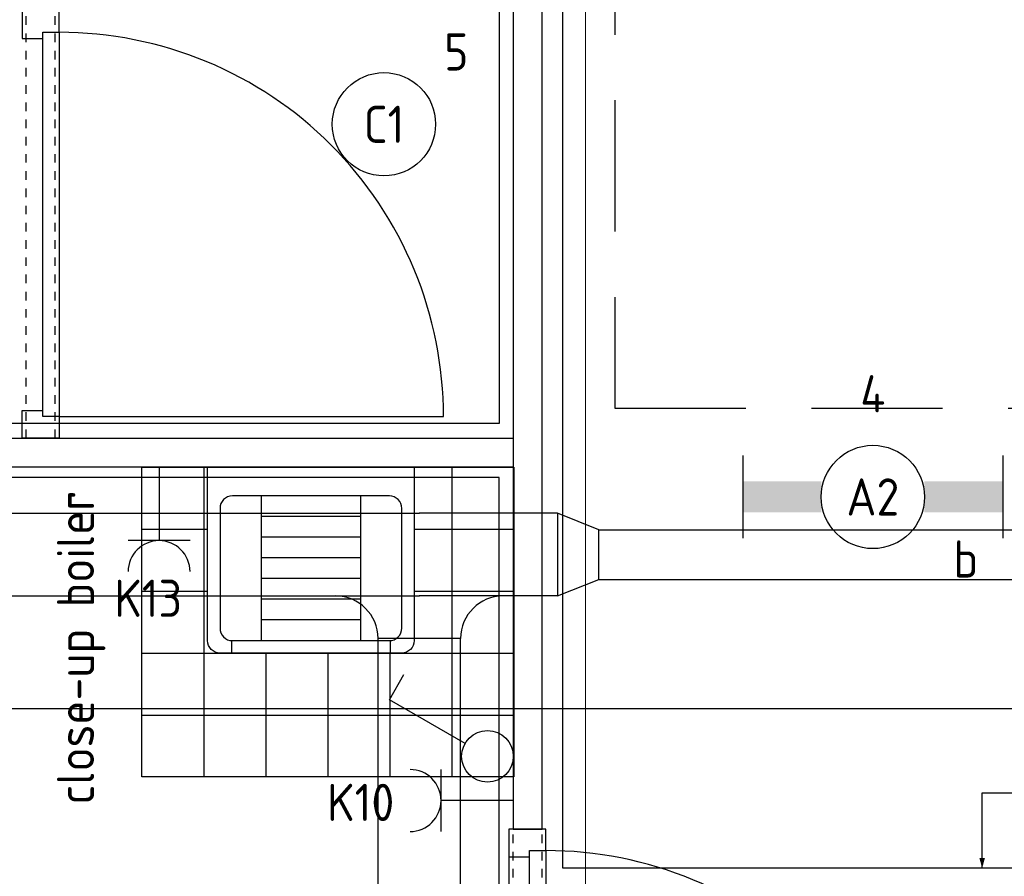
# Model space of a CAD drawing. Header units: millimetres. Extents: x -38032 to 104346, y -31182 to 78566.
# Tile 32 of 213: x 15489 to 17873, y 14644 to 16716. Entities that reach past the tile are written whole.
import ezdxf
from ezdxf.enums import TextEntityAlignment as Align

# ---------------------------------------------------------------- set-up
doc = ezdxf.new("R2010")
doc.units = ezdxf.units.MM
doc.header["$LTSCALE"] = 100
doc.set_wipeout_variables(frame=1)
for name, pattern in [('HIDDEN2', [4.7625, 3.175, -1.5875]), ('STYLE_01', [0.41664, 0.20828, -0.20836]), ('STYLE_11', [5, 3.888855, -0.416718, 0.277786, -0.416641])]:
    doc.linetypes.add(name, pattern=pattern)
for name, color, linetype in [('AL$1A---_ALGEMEEN', 8, 'Continuous'), ('AT$1A---_TEKST100', 8, 'Continuous'), ('BOUWKUNDIG', 8, 'Continuous'), ('EL6131--_KG', 3, 'Continuous'), ('EL6222--', 3, 'Continuous'), ('EL6311--', 3, 'Continuous'), ('LICHT_TEXT018', 1, 'Continuous'), ('versterkte strook', 7, 'Continuous')]:
    doc.layers.add(name, color=color, linetype=linetype)
doc.layers.add('stramien', color=1, linetype='Continuous', lineweight=9)
doc.styles.add('Arial', font='ARIAL.TTF')
doc.styles.add('BURO-018', font='iso.shx', dxfattribs={"height": 90})

# ---------------------------------------------------------------- blocks, each defined once
blk = doc.blocks.new('111304')
at = {"color": 0, "linetype": 'Continuous'}
for p, q in [((-1.5, 4.5), (1.5, 4.5)), ((0, 1), (0, 4.5))]:
    blk.add_line(p, q, dxfattribs=at)
blk.add_arc((0, 6), 1.5, 180, 0, dxfattribs=at)
at = {"color": 0, "linetype": 'Continuous', "style": 'BURO-018'}
for tag, p in [('E_GKAST', (0, 11.5)), ('E_GROEP', (0, 8.5)), ('E_SGROEP', (4.5, 8.5))]:
    blk.add_attdef(tag, text='', height=1.8, dxfattribs=at).set_placement(p, align=Align.MIDDLE)
at = {"color": 0, "linetype": 'Continuous', "style": 'BURO-018', "flags": 1}
for tag, p in [('E_VERMCODE', (13, 8.5)), ('E_MATCODE', (0, 0))]:
    blk.add_attdef(tag, text='', height=1.8, dxfattribs=at).set_placement(p, align=Align.MIDDLE)
blk = doc.blocks.new('1115B3A')
at = {"color": 0, "linetype": 'Continuous'}
blk.add_circle((0, 0), 2.5, dxfattribs=at)
at = {"color": 0, "linetype": 'Continuous', "style": 'BURO-018'}
for tag, p in [('E_GKAST', (0, 8)), ('E_GROEP', (0, 5)), ('E_SGROEP', (4.5, 5)), ('E_ARMCODE', (0, 0)), ('E_SLET', (4.5, -1))]:
    blk.add_attdef(tag, text='', height=1.8, dxfattribs=at).set_placement(p, align=Align.MIDDLE)
blk = doc.blocks.new('1115B6630')
at = {"color": 0}
for p, q in [((-6.3, 2), (-6.3, -2)), ((6.3, 2), (6.3, -2))]:
    blk.add_line(p, q, dxfattribs=at)
at = {"color": 0, "linetype": 'Continuous'}
blk.add_circle((0, 0), 2.5, dxfattribs=at)
at = {"color": 0}
for points in [[(-2.5, 0.75), (-6.3, 0.75), (-2.5, -0.75), (-6.3, -0.75)], [(2.5, 0.75), (6.3, 0.75), (2.5, -0.75), (6.3, -0.75)]]:
    blk.add_solid(points, dxfattribs=at)
at = {"color": 0, "linetype": 'Continuous', "style": 'BURO-018'}
for tag, p in [('E_GKAST', (0, 8)), ('E_GROEP', (0, 5)), ('E_SGROEP', (4.5, 5)), ('E_ARMCODE', (0, 0)), ('E_SLET', (4.5, -3))]:
    blk.add_attdef(tag, text='', height=1.8, dxfattribs=at).set_placement(p, align=Align.MIDDLE)
blk = doc.blocks.new('E-GK-GTC-783C')
at = {"color": 0, "linetype": 'Continuous'}
for p, q in [((-0.5, 60), (0.5, 60)), ((-0.5, -60), (0.5, -60))]:
    blk.add_line(p, q, dxfattribs=at)
blk = doc.blocks.new('E-GK-VLP-C87864')
at = {"color": 0, "linetype": 'Continuous'}
for p, q in [((0, 100), (0, -100)), ((100, 60), (0, 100)), ((100, -60), (100, 60)), ((0, -100), (100, -60))]:
    blk.add_line(p, q, dxfattribs=at)
blk = doc.blocks.new('E-GK-GTC-C83C')
at = {"color": 0, "linetype": 'Continuous'}
for p, q in [((-0.5, 100), (0.5, 100)), ((-0.5, -100), (0.5, -100))]:
    blk.add_line(p, q, dxfattribs=at)
blk = doc.blocks.new('E-GK-AH-C8676767')
at = {"color": 0, "linetype": 'Continuous'}
blk.add_line((-100, 103), (100, 103), dxfattribs=at)
for centre, start, end in [((-203, 103), 270, 0), ((203, 103), 180, 270)]:
    blk.add_arc(centre, 103, start, end, dxfattribs=at)
blk = doc.blocks.new('Group-29')
at = {"layer": 'AL$1A---_ALGEMEEN', "color": 0}
for p, q in [((-600, 900), (-600, 0)), ((-450, 900), (-450, 0)), ((-300, 900), (-300, 0)), ((-150, 900), (-150, 0)), ((0, 750), (-750, 750)), ((0, 600), (-750, 600)), ((0, 450), (-750, 450)), ((0, 300), (-750, 300)), ((0, 150), (-750, 150))]:
    blk.add_line(p, q, dxfattribs=at)
blk.add_lwpolyline([(-750, 900), (0, 900), (0, 0), (-750, 0)], close=True, dxfattribs=at)
blk = doc.blocks.new('tegels 900z750')
at = {"layer": 'AL$1A---_ALGEMEEN', "color": 0}
blk.add_blockref('Group-29', (0, 0), dxfattribs=at)
blk = doc.blocks.new('toil. 10 top')
at = {"color": 0, "lineweight": 5}
blk.add_wipeout([(-202.38, 176.35), (202.64, 176.35), (202.64, 77.25), (-202.38, 77.25)], dxfattribs=at).dxf.layer = 'AL$1A---_ALGEMEEN'
at = {"color": 0}
blk.add_wipeout([(-126.41, -63.78), (-125.9, -59.46), (-125.39, -54.88), (-124.88, -50.82), (-124.12, -47.01), (-123.61, -42.94), (-123.1, -39.13), (-122.34, -35.57), (-121.58, -32.02), (-120.82, -28.71), (-120.05, -25.66), (-119.29, -22.87), (-118.27, -19.82), (-117.51, -17.28), (-116.5, -14.99), (-113.95, -10.42), (115.23, -9.66), (116.5, -11.69), (117.77, -13.97), (119.04, -16.52), (120.06, -19.31), (121.08, -22.36), (122.09, -25.41), (122.86, -28.71), (123.87, -32.02), (124.64, -36.08), (125.14, -39.64), (125.91, -43.45), (126.67, -47.52), (127.18, -51.33), (127.94, -55.39), (129.46, -63.27)], dxfattribs=at).dxf.layer = 'AL$1A---_ALGEMEEN'
at = {"layer": 'AL$1A---_ALGEMEEN', "color": 0, "lineweight": 5, "flags": 128}
blk.add_lwpolyline([(-202.38, 176.35), (202.64, 176.35), (202.64, 77.25), (-202.38, 77.25), (-202.38, 176.35)], dxfattribs=at)
at = {"layer": 'AL$1A---_ALGEMEEN', "color": 0, "flags": 128}
blk.add_lwpolyline([(-126.41, -63.78), (-125.9, -59.46), (-125.39, -54.88), (-124.88, -50.82), (-124.12, -47.01), (-123.61, -42.94), (-123.1, -39.13), (-122.34, -35.57), (-121.58, -32.02), (-120.82, -28.71), (-120.05, -25.66), (-119.29, -22.87), (-118.27, -19.82), (-117.51, -17.28), (-116.5, -14.99), (-113.95, -10.42), (115.23, -9.66), (116.5, -11.69), (117.77, -13.97), (119.04, -16.52), (120.06, -19.31), (121.08, -22.36), (122.09, -25.41), (122.86, -28.71), (123.87, -32.02), (124.64, -36.08), (125.14, -39.64), (125.91, -43.45), (126.67, -47.52), (127.18, -51.33), (127.94, -55.39), (129.46, -63.27)], dxfattribs=at)
at = {"color": 0, "lineweight": 5}
blk.add_wipeout([(-89.82, 75.21), (89.57, 75.21), (89.57, -4.57), (-89.82, -4.57)], dxfattribs=at).dxf.layer = 'AL$1A---_ALGEMEEN'
at = {"color": 0}
blk.add_wipeout([(-182.05, -326), (-181.8, -304.15), (-180.53, -282.55), (-178.5, -260.95), (-175.96, -239.61), (-172.4, -218.77), (-168.59, -198.19), (-164.01, -177.86), (-159.18, -158.29), (-153.59, -139.24), (-147.75, -120.94), (-141.65, -103.15), (-135.3, -86.65), (-128.69, -70.89), (-121.83, -55.65), (-114.97, -41.42), (-107.86, -28.46), (-106.59, -27.19), (-104.3, -25.92), (-101, -24.9), (-96.93, -24.14), (-92.1, -23.38), (-86.51, -22.87), (-80.16, -22.36), (-73.04, -22.11), (-65.68, -21.85), (-57.29, -21.6), (-48.65, -21.6), (-39.5, -21.6), (-29.85, -21.34), (-19.68, -21.34), (1.41, -21.34), (11.81, -21.34), (22.49, -21.34), (32.4, -21.34), (42.31, -21.09), (51.2, -21.09), (60.09, -20.84), (68.22, -20.84), (76.1, -20.84), (82.96, -21.09), (89.32, -21.34), (95.16, -21.6), (99.99, -22.11), (104.05, -22.87), (107.1, -23.63), (110.66, -25.66), (113.96, -32.52), (120.82, -45.99), (127.43, -60.98), (133.78, -76.74), (139.63, -93.25), (145.47, -110.27), (150.81, -128.31), (155.89, -147.11), (158.18, -156.77), (162.5, -176.33), (166.56, -196.41), (169.86, -216.99), (172.66, -238.34), (174.95, -259.93), (176.73, -281.79), (177.74, -303.64), (178.25, -326), (177.23, -348.87), (174.44, -370.981), (170.12, -392.571), (164.02, -412.651), (156.4, -432.471), (147.25, -450.511), (136.83, -467.791), (125.4, -483.801), (112.44, -498.031), (98.72, -510.981), (83.73, -522.161), (67.97, -531.821), (51.45, -539.191), (34.43, -544.781), (-1.9, -549.101), (-20.19, -548.081), (-38.23, -544.781), (-55.51, -539.191), (-72.03, -531.821), (-87.78, -522.161), (-102.52, -510.981), (-116.5, -498.031), (-129.2, -483.801), (-140.89, -467.791), (-151.31, -450.511), (-160.46, -432.471), (-168.08, -412.651), (-174.18, -392.571), (-178.5, -370.981)], dxfattribs=at).dxf.layer = 'AL$1A---_ALGEMEEN'
at = {"layer": 'AL$1A---_ALGEMEEN', "color": 0}
blk.add_line((460, 0), (-460, 0), dxfattribs=at)
at = {"layer": 'AL$1A---_ALGEMEEN', "color": 0, "lineweight": 5, "flags": 128}
blk.add_lwpolyline([(-89.82, 75.21), (89.57, 75.21), (89.57, -4.57), (-89.82, -4.57), (-89.82, 75.21)], dxfattribs=at)
at = {"layer": 'AL$1A---_ALGEMEEN', "color": 0, "flags": 128}
blk.add_lwpolyline([(-182.05, -326), (-181.8, -304.15), (-180.53, -282.55), (-178.5, -260.95), (-175.96, -239.61), (-172.4, -218.77), (-168.59, -198.19), (-164.01, -177.86), (-159.18, -158.29), (-153.59, -139.24), (-147.75, -120.94), (-141.65, -103.15), (-135.3, -86.65), (-128.69, -70.89), (-121.83, -55.65), (-114.97, -41.42), (-107.86, -28.46), (-106.59, -27.19), (-104.3, -25.92), (-101, -24.9), (-96.93, -24.14), (-92.1, -23.38), (-86.51, -22.87), (-80.16, -22.36), (-73.04, -22.11), (-65.68, -21.85), (-57.29, -21.6), (-48.65, -21.6), (-39.5, -21.6), (-29.85, -21.34), (-19.68, -21.34), (1.41, -21.34), (11.81, -21.34), (22.49, -21.34), (32.4, -21.34), (42.31, -21.09), (51.2, -21.09), (60.09, -20.84), (68.22, -20.84), (76.1, -20.84), (82.96, -21.09), (89.32, -21.34), (95.16, -21.6), (99.99, -22.11), (104.05, -22.87), (107.1, -23.63), (110.66, -25.66), (113.96, -32.52), (120.82, -45.99), (127.43, -60.98), (133.78, -76.74), (139.63, -93.25), (145.47, -110.27), (150.81, -128.31), (155.89, -147.11), (158.18, -156.77), (162.5, -176.33), (166.56, -196.41), (169.86, -216.99), (172.66, -238.34), (174.95, -259.93), (176.73, -281.79), (177.74, -303.64), (178.25, -326), (177.23, -348.87), (174.44, -370.981), (170.12, -392.571), (164.02, -412.651), (156.4, -432.471), (147.25, -450.511), (136.83, -467.791), (125.4, -483.801), (112.44, -498.031), (98.72, -510.981), (83.73, -522.161), (67.97, -531.821), (51.45, -539.191), (34.43, -544.781), (-1.9, -549.101), (-20.19, -548.081), (-38.23, -544.781), (-55.51, -539.191), (-72.03, -531.821), (-87.78, -522.161), (-102.52, -510.981), (-116.5, -498.031), (-129.2, -483.801), (-140.89, -467.791), (-151.31, -450.511), (-160.46, -432.471), (-168.08, -412.651), (-174.18, -392.571), (-178.5, -370.981), (-182.05, -326)], dxfattribs=at)
at = {"color": 0, "lineweight": 5}
for points in [[(-228.05, 208.36), (-228.05, 71.4), (-89.82, 71.4)], [(89.82, 71.4), (229.32, 71.4), (229.32, 208.87)]]:
    blk.add_wipeout(points, dxfattribs=at).dxf.layer = 'AL$1A---_ALGEMEEN'
at = {"color": 0}
blk.add_wipeout([(-145.72, -115.35), (-144.45, -112.56), (-142.92, -110.01), (-141.14, -107.73), (-139.11, -105.19), (-137.08, -103.41), (-134.79, -101.88), (-132.25, -100.36), (-129.71, -99.09), (-127.17, -98.33), (-124.37, -97.31), (-121.83, -96.8), (-119.04, -96.29), (-116.24, -96.04), (-113.45, -95.79), (-107.86, -95.54), (110.66, -95.54), (112.95, -95.79), (115.74, -95.79), (118.28, -96.04), (120.82, -96.04), (123.36, -96.55), (125.91, -97.06), (128.19, -97.82), (130.73, -98.83), (133.02, -99.85), (135.31, -101.12), (137.59, -102.9), (139.63, -104.68), (141.66, -107.22), (143.44, -109.51), (147, -115.35)], dxfattribs=at).dxf.layer = 'AL$1A---_ALGEMEEN'
at = {"layer": 'AL$1A---_ALGEMEEN', "color": 0, "lineweight": 5}
blk.add_line((-228.05, 208.36), (229.32, 208.36), dxfattribs=at)
at = {"layer": 'AL$1A---_ALGEMEEN', "color": 0}
blk.add_line((460, 70), (-460, 70), dxfattribs=at)
at = {"layer": 'AL$1A---_ALGEMEEN', "color": 0, "lineweight": 5, "flags": 128}
for points in [[(-228.05, 208.36), (-228.05, 71.4), (-89.82, 71.4)], [(89.82, 71.4), (229.32, 71.4), (229.32, 208.87)]]:
    blk.add_lwpolyline(points, dxfattribs=at)
at = {"layer": 'AL$1A---_ALGEMEEN', "color": 0, "flags": 128}
blk.add_lwpolyline([(-145.72, -115.35), (-144.45, -112.56), (-142.92, -110.01), (-141.14, -107.73), (-139.11, -105.19), (-137.08, -103.41), (-134.79, -101.88), (-132.25, -100.36), (-129.71, -99.09), (-127.17, -98.33), (-124.37, -97.31), (-121.83, -96.8), (-119.04, -96.29), (-116.24, -96.04), (-113.45, -95.79), (-107.86, -95.54), (110.66, -95.54), (112.95, -95.79), (115.74, -95.79), (118.28, -96.04), (120.82, -96.04), (123.36, -96.55), (125.91, -97.06), (128.19, -97.82), (130.73, -98.83), (133.02, -99.85), (135.31, -101.12), (137.59, -102.9), (139.63, -104.68), (141.66, -107.22), (143.44, -109.51), (147, -115.35)], dxfattribs=at)
blk = doc.blocks.new('fonteintje 360 x 240')
at = {"color": 0}
blk.add_wipeout([(0, -132.1), (180, -132.1), (180, -133.1), (180, -134.2), (179.9, -135.3), (179.9, -136.3), (179.9, -137.4), (179.8, -138.5), (179.7, -139.5), (179.6, -140.6), (179.5, -141.6), (179.4, -142.7), (179.3, -143.7), (179.2, -144.8), (179, -145.8), (178.8, -146.8), (178.7, -147.9), (178.5, -148.9), (178.3, -150), (178.1, -151), (177.9, -152), (177.6, -153), (177.4, -154.1), (177.2, -155.1), (176.9, -156.1), (176.6, -157.1), (176.3, -158.2), (176, -159.2), (175.7, -160.2), (175.4, -161.2), (175, -162.2), (174.7, -163.2), (174.3, -164.2), (174, -165.2), (173.6, -166.2), (173.2, -167.2), (172.8, -168.2), (172.4, -169.2), (171.9, -170.2), (171.5, -171.2), (171, -172.1), (170.6, -173.1), (170.1, -174.1), (169.6, -175.1), (169.1, -176.1), (168.6, -177), (168.1, -178), (167.5, -179), (167, -179.9), (166.4, -180.9), (165.9, -181.9), (165.3, -182.8), (164.7, -183.8), (164.1, -184.7), (163.5, -185.7), (162.8, -186.6), (162.2, -187.6), (161.5, -188.5), (160.9, -189.5), (160.2, -190.4), (159.5, -191.4), (158.8, -192.3), (158.1, -193.2), (157.4, -194.2), (156.6, -195.1), (155.9, -196), (155.1, -197), (154.4, -197.9), (153.6, -198.8), (152.8, -199.7), (152, -200.6), (151.2, -201.5), (150.4, -202.4), (149.6, -203.3), (148.8, -204.1), (147.9, -205), (147.1, -205.9), (146.2, -206.7), (145.4, -207.6), (144.5, -208.4), (143.6, -209.3), (142.7, -210.1), (141.8, -210.9), (140.9, -211.7), (140, -212.6), (139.1, -213.4), (138.2, -214.2), (137.2, -215), (136.3, -215.8), (135.3, -216.5), (134.4, -217.3), (133.4, -218.1), (132.4, -218.8), (131.4, -219.6), (130.4, -220.4), (129.4, -221.1), (128.4, -221.8), (127.4, -222.6), (126.3, -223.3), (125.3, -224), (124.2, -224.8), (123.2, -225.5), (122.1, -226.2), (121, -226.9), (119.9, -227.6), (118.8, -228.2), (117.7, -228.9), (116.6, -229.6), (115.5, -230.3), (114.4, -230.9), (113.2, -231.6), (112.1, -232.2), (110.9, -232.9), (109.8, -233.5), (108.6, -234.1), (107.4, -234.8), (106.2, -235.4), (105, -236), (103.8, -236.6), (102.6, -237.2), (101.4, -237.8), (100.2, -238.4), (98.9, -239), (97.7, -239.5), (96.4, -240.1), (95.2, -240.7), (93.9, -241.2), (92.6, -241.8), (91.3, -242.3), (90, -242.9), (88.7, -243.4), (87.4, -243.9), (86.1, -244.4), (84.8, -244.9), (83.4, -245.4), (82.1, -245.9), (80.8, -246.4), (79.5, -246.9), (78.1, -247.3), (76.8, -247.8), (75.5, -248.2), (74.1, -248.7), (72.8, -249.1), (71.4, -249.5), (70.1, -250), (68.7, -250.4), (67.4, -250.8), (66, -251.1), (64.6, -251.5), (63.3, -251.9), (61.9, -252.3), (60.5, -252.6), (59.1, -253), (57.8, -253.3), (56.4, -253.6), (55, -254), (53.6, -254.3), (52.2, -254.6), (50.8, -254.9), (49.4, -255.2), (48, -255.4), (46.6, -255.7), (45.2, -256), (43.8, -256.2), (42.4, -256.5), (41, -256.7), (39.5, -256.9), (38.1, -257.2), (36.7, -257.4), (35.3, -257.6), (33.8, -257.8), (32.4, -258), (31, -258.2), (29.5, -258.3), (28.1, -258.5), (26.6, -258.6), (25.2, -258.8), (23.7, -258.9), (22.3, -259.1), (20.8, -259.2), (19.3, -259.3), (17.9, -259.4), (16.4, -259.5), (14.9, -259.6), (13.4, -259.7), (12, -259.7), (10.5, -259.8), (9, -259.8), (7.5, -259.9), (6, -259.9), (4.5, -260), (3, -260), (1.5, -260), (0, -260)], dxfattribs=at).dxf.layer = 'AL$1A---_ALGEMEEN'
at = {"layer": 'AL$1A---_ALGEMEEN', "color": 0}
blk.add_open_spline([(180, -132.1), (180, -166.3), (131.8, -225.7), (48.2, -260), (0, -260)], degree=2, dxfattribs=at)
at = {"color": 0}
blk.add_wipeout([(180, -132.1), (180, 0), (-180, 0), (-180, -132.1)], dxfattribs=at).dxf.layer = 'AL$1A---_ALGEMEEN'
at = {"layer": 'AL$1A---_ALGEMEEN', "color": 0}
blk.add_lwpolyline([(180, -132.1), (180, 0), (-180, 0), (-180, -132.1)], dxfattribs=at)
at = {"color": 0}
blk.add_wipeout([(0, -132.1), (-180, -132.1), (-180, -133.1), (-180, -134.2), (-179.9, -135.3), (-179.9, -136.3), (-179.9, -137.4), (-179.8, -138.5), (-179.7, -139.5), (-179.6, -140.6), (-179.5, -141.6), (-179.4, -142.7), (-179.3, -143.7), (-179.2, -144.8), (-179, -145.8), (-178.8, -146.8), (-178.7, -147.9), (-178.5, -148.9), (-178.3, -150), (-178.1, -151), (-177.9, -152), (-177.6, -153), (-177.4, -154.1), (-177.2, -155.1), (-176.9, -156.1), (-176.6, -157.1), (-176.3, -158.2), (-176, -159.2), (-175.7, -160.2), (-175.4, -161.2), (-175, -162.2), (-174.7, -163.2), (-174.3, -164.2), (-174, -165.2), (-173.6, -166.2), (-173.2, -167.2), (-172.8, -168.2), (-172.4, -169.2), (-171.9, -170.2), (-171.5, -171.2), (-171, -172.1), (-170.6, -173.1), (-170.1, -174.1), (-169.6, -175.1), (-169.1, -176.1), (-168.6, -177), (-168.1, -178), (-167.5, -179), (-167, -179.9), (-166.4, -180.9), (-165.9, -181.9), (-165.3, -182.8), (-164.7, -183.8), (-164.1, -184.7), (-163.5, -185.7), (-162.8, -186.6), (-162.2, -187.6), (-161.5, -188.5), (-160.9, -189.5), (-160.2, -190.4), (-159.5, -191.4), (-158.8, -192.3), (-158.1, -193.2), (-157.4, -194.2), (-156.6, -195.1), (-155.9, -196), (-155.1, -197), (-154.4, -197.9), (-153.6, -198.8), (-152.8, -199.7), (-152, -200.6), (-151.2, -201.5), (-150.4, -202.4), (-149.6, -203.3), (-148.8, -204.1), (-147.9, -205), (-147.1, -205.9), (-146.2, -206.7), (-145.4, -207.6), (-144.5, -208.4), (-143.6, -209.3), (-142.7, -210.1), (-141.8, -210.9), (-140.9, -211.7), (-140, -212.6), (-139.1, -213.4), (-138.2, -214.2), (-137.2, -215), (-136.3, -215.8), (-135.3, -216.5), (-134.4, -217.3), (-133.4, -218.1), (-132.4, -218.8), (-131.4, -219.6), (-130.4, -220.4), (-129.4, -221.1), (-128.4, -221.8), (-127.4, -222.6), (-126.3, -223.3), (-125.3, -224), (-124.2, -224.8), (-123.2, -225.5), (-122.1, -226.2), (-121, -226.9), (-119.9, -227.6), (-118.8, -228.2), (-117.7, -228.9), (-116.6, -229.6), (-115.5, -230.3), (-114.4, -230.9), (-113.2, -231.6), (-112.1, -232.2), (-110.9, -232.9), (-109.8, -233.5), (-108.6, -234.1), (-107.4, -234.8), (-106.2, -235.4), (-105, -236), (-103.8, -236.6), (-102.6, -237.2), (-101.4, -237.8), (-100.2, -238.4), (-98.9, -239), (-97.7, -239.5), (-96.4, -240.1), (-95.2, -240.7), (-93.9, -241.2), (-92.6, -241.8), (-91.3, -242.3), (-90, -242.9), (-88.7, -243.4), (-87.4, -243.9), (-86.1, -244.4), (-84.8, -244.9), (-83.4, -245.4), (-82.1, -245.9), (-80.8, -246.4), (-79.5, -246.9), (-78.1, -247.3), (-76.8, -247.8), (-75.5, -248.2), (-74.1, -248.7), (-72.8, -249.1), (-71.4, -249.5), (-70.1, -250), (-68.7, -250.4), (-67.4, -250.8), (-66, -251.1), (-64.6, -251.5), (-63.3, -251.9), (-61.9, -252.3), (-60.5, -252.6), (-59.1, -253), (-57.8, -253.3), (-56.4, -253.6), (-55, -254), (-53.6, -254.3), (-52.2, -254.6), (-50.8, -254.9), (-49.4, -255.2), (-48, -255.4), (-46.6, -255.7), (-45.2, -256), (-43.8, -256.2), (-42.4, -256.5), (-41, -256.7), (-39.5, -256.9), (-38.1, -257.2), (-36.7, -257.4), (-35.3, -257.6), (-33.8, -257.8), (-32.4, -258), (-31, -258.2), (-29.5, -258.3), (-28.1, -258.5), (-26.6, -258.6), (-25.2, -258.8), (-23.7, -258.9), (-22.3, -259.1), (-20.8, -259.2), (-19.3, -259.3), (-17.9, -259.4), (-16.4, -259.5), (-14.9, -259.6), (-13.4, -259.7), (-12, -259.7), (-10.5, -259.8), (-9, -259.8), (-7.5, -259.9), (-6, -259.9), (-4.5, -260), (-3, -260), (-1.5, -260), (0, -260)], dxfattribs=at).dxf.layer = 'AL$1A---_ALGEMEEN'
at = {"layer": 'AL$1A---_ALGEMEEN', "color": 0}
blk.add_open_spline([(-180, -132.1), (-180, -166.3), (-131.8, -225.7), (-48.2, -260), (0, -260)], degree=2, dxfattribs=at)
at = {"color": 0}
blk.add_wipeout([(-0.6, -234.9), (-15.1, -234.4), (-29.3, -233.1), (-43.4, -231), (-57, -228), (-70, -224.2), (-82.4, -219.6), (-94, -214.3), (-104.8, -208.3), (-114.5, -201.7), (-123.1, -194.6), (-130.5, -186.9), (-136.7, -178.9), (-141.5, -170.5), (-145.1, -161.9), (-147.2, -153.1), (-147.9, -144.2), (-147.2, -135.3), (-145.1, -126.5), (-141.5, -117.8), (-136.7, -109.5), (-130.5, -101.4), (-123.1, -93.8), (-114.5, -86.6), (-104.8, -80), (-94, -74), (-82.4, -68.7), (-70, -64.2), (-57, -60.4), (-43.4, -57.4), (-29.3, -55.2), (-15.1, -53.9), (-0.6, -53.5), (13.8, -53.9), (28.1, -55.2), (42.1, -57.4), (55.7, -60.4), (68.8, -64.2), (81.2, -68.7), (92.8, -74), (103.5, -80), (113.2, -86.6), (121.8, -93.8), (129.3, -101.4), (135.4, -109.5), (140.3, -117.8), (143.8, -126.5), (146, -135.3), (146.7, -144.2), (146, -153.1), (143.8, -161.9), (140.3, -170.5), (135.4, -178.9), (129.3, -186.9), (121.8, -194.6), (113.2, -201.7), (103.5, -208.3), (92.8, -214.3), (81.2, -219.6), (68.8, -224.2), (55.7, -228), (42.1, -231), (28.1, -233.1), (13.8, -234.4)], dxfattribs=at).dxf.layer = 'AL$1A---_ALGEMEEN'
at = {"layer": 'AL$1A---_ALGEMEEN', "color": 0}
blk.add_open_spline([(-74.3, -65.6), (-40.1, -53.5), (38.8, -53.5), (107.2, -77.8), (146.7, -119.9), (146.7, -168.5), (107.2, -210.6), (38.8, -234.9), (-40.1, -234.9), (-108.4, -210.6), (-147.9, -168.5), (-147.9, -119.9), (-108.4, -77.8), (-74.3, -65.6)], degree=2, dxfattribs=at)
at = {"color": 0}
blk.add_wipeout([(1.3, -104), (0.3, -104), (-0.7, -103.8), (-1.7, -103.6), (-2.7, -103.3), (-3.6, -102.9), (-4.5, -102.4), (-5.3, -101.8), (-6.1, -101.2), (-6.8, -100.5), (-7.4, -99.7), (-7.9, -98.9), (-8.4, -98), (-8.7, -97.1), (-9, -96.2), (-9.1, -95.3), (-9.2, -94.3), (-9.1, -93.4), (-9, -92.4), (-8.7, -91.5), (-8.4, -90.6), (-7.9, -89.8), (-7.4, -88.9), (-6.8, -88.2), (-6.1, -87.5), (-5.3, -86.8), (-4.5, -86.3), (-3.6, -85.8), (-2.7, -85.4), (-1.7, -85.1), (-0.7, -84.8), (0.3, -84.7), (1.3, -84.7), (2.3, -84.7), (3.4, -84.8), (4.3, -85.1), (5.3, -85.4), (6.2, -85.8), (7.1, -86.3), (8, -86.8), (8.7, -87.5), (9.4, -88.2), (10, -88.9), (10.5, -89.8), (11, -90.6), (11.3, -91.5), (11.6, -92.4), (11.7, -93.4), (11.8, -94.3), (11.7, -95.3), (11.6, -96.2), (11.3, -97.1), (11, -98), (10.5, -98.9), (10, -99.7), (9.4, -100.5), (8.7, -101.2), (8, -101.8), (7.1, -102.4), (6.2, -102.9), (5.3, -103.3), (4.3, -103.6), (3.4, -103.8), (2.3, -104)], dxfattribs=at).dxf.layer = 'AL$1A---_ALGEMEEN'
at = {"layer": 'AL$1A---_ALGEMEEN', "color": 0}
blk.add_open_spline([(-3.9, -85.9), (-1.5, -84.7), (4.1, -84.7), (9, -87.2), (11.8, -91.7), (11.8, -96.9), (9, -101.4), (4.1, -104), (-1.5, -104), (-6.4, -101.4), (-9.2, -96.9), (-9.2, -91.7), (-6.4, -87.2), (-3.9, -85.9)], degree=2, dxfattribs=at)
blk = doc.blocks.new('72-toilet hang+fontein')
at = {"layer": 'AL$1A---_ALGEMEEN', "color": 0, "xscale": -1}
blk.add_blockref('fonteintje 360 x 240', (-980, 910), dxfattribs=at)
at = {"layer": 'AL$1A---_ALGEMEEN', "color": 0, "xscale": -1, "rotation": 270}
blk.add_blockref('toil. 10 top', (-210, 460.125), dxfattribs=at)
blk = doc.blocks.new('arnhem top')
at = {"color": 0}
blk.add_wipeout([(250, -420), (250, 0), (-250, 0), (-250, -420), (-250, -420.7), (-250, -421.5), (-249.9, -422.2), (-249.9, -422.9), (-249.8, -423.7), (-249.7, -424.4), (-249.6, -425.1), (-249.4, -425.9), (-249.3, -426.6), (-249.1, -427.3), (-248.9, -428), (-248.7, -428.7), (-248.5, -429.4), (-248.2, -430.1), (-248, -430.8), (-247.7, -431.5), (-247.4, -432.2), (-247.1, -432.8), (-246.8, -433.5), (-246.5, -434.1), (-246.1, -434.8), (-245.7, -435.4), (-245.3, -436), (-244.9, -436.7), (-244.5, -437.3), (-244.1, -437.9), (-243.7, -438.5), (-243.2, -439), (-242.7, -439.6), (-242.2, -440.1), (-241.7, -440.7), (-241.2, -441.2), (-240.7, -441.7), (-240.1, -442.2), (-239.6, -442.7), (-239, -443.2), (-238.5, -443.7), (-237.9, -444.1), (-237.3, -444.5), (-236.7, -444.9), (-236, -445.3), (-235.4, -445.7), (-234.8, -446.1), (-234.1, -446.5), (-233.5, -446.8), (-232.8, -447.1), (-232.2, -447.4), (-231.5, -447.7), (-230.8, -448), (-230.1, -448.2), (-229.4, -448.5), (-228.7, -448.7), (-228, -448.9), (-227.3, -449.1), (-226.6, -449.3), (-225.9, -449.4), (-225.1, -449.6), (-224.4, -449.7), (-223.7, -449.8), (-222.9, -449.9), (-222.2, -449.9), (-221.5, -450), (-220.7, -450), (-220, -450), (220, -450), (220.7, -450), (221.5, -450), (222.2, -449.9), (222.9, -449.9), (223.7, -449.8), (224.4, -449.7), (225.1, -449.6), (225.9, -449.4), (226.6, -449.3), (227.3, -449.1), (228, -448.9), (228.7, -448.7), (229.4, -448.5), (230.1, -448.2), (230.8, -448), (231.5, -447.7), (232.2, -447.4), (232.8, -447.1), (233.5, -446.8), (234.1, -446.5), (234.8, -446.1), (235.4, -445.7), (236, -445.3), (236.7, -444.9), (237.3, -444.5), (237.9, -444.1), (238.5, -443.7), (239, -443.2), (239.6, -442.7), (240.1, -442.2), (240.7, -441.7), (241.2, -441.2), (241.7, -440.7), (242.2, -440.1), (242.7, -439.6), (243.2, -439), (243.7, -438.5), (244.1, -437.9), (244.5, -437.3), (244.9, -436.7), (245.3, -436), (245.7, -435.4), (246.1, -434.8), (246.5, -434.1), (246.8, -433.5), (247.1, -432.8), (247.4, -432.2), (247.7, -431.5), (248, -430.8), (248.2, -430.1), (248.5, -429.4), (248.7, -428.7), (248.9, -428), (249.1, -427.3), (249.3, -426.6), (249.4, -425.9), (249.6, -425.1), (249.7, -424.4), (249.8, -423.7), (249.9, -422.9), (249.9, -422.2), (250, -421.5), (250, -420.7)], dxfattribs=at).dxf.layer = 'AL$1A---_ALGEMEEN'
at = {"layer": 'AL$1A---_ALGEMEEN', "color": 0, "flags": 128}
blk.add_lwpolyline([(250, -420), (250, 0), (-250, 0), (-250, -420, 0.414214), (-220, -450), (220, -450, 0.414214)], format="xyb", close=True, dxfattribs=at)
at = {"color": 0}
blk.add_wipeout([(190, -70), (190.7, -70), (191.5, -70), (192.2, -70.1), (192.9, -70.1), (193.7, -70.2), (194.4, -70.3), (195.1, -70.4), (195.9, -70.6), (196.6, -70.7), (197.3, -70.9), (198, -71.1), (198.7, -71.3), (199.4, -71.5), (200.1, -71.8), (200.8, -72), (201.5, -72.3), (202.2, -72.6), (202.8, -72.9), (203.5, -73.2), (204.1, -73.5), (204.8, -73.9), (205.4, -74.3), (206, -74.7), (206.7, -75.1), (207.3, -75.5), (207.9, -75.9), (208.5, -76.3), (209, -76.8), (209.6, -77.3), (210.1, -77.8), (210.7, -78.3), (211.2, -78.8), (211.7, -79.3), (212.2, -79.9), (212.7, -80.4), (213.2, -81), (213.7, -81.5), (214.1, -82.1), (214.5, -82.7), (214.9, -83.3), (215.3, -84), (215.7, -84.6), (216.1, -85.2), (216.5, -85.9), (216.8, -86.5), (217.1, -87.2), (217.4, -87.8), (217.7, -88.5), (218, -89.2), (218.2, -89.9), (218.5, -90.6), (218.7, -91.3), (218.9, -92), (219.1, -92.7), (219.3, -93.4), (219.4, -94.1), (219.6, -94.9), (219.7, -95.6), (219.8, -96.3), (219.9, -97.1), (219.9, -97.8), (220, -98.5), (220, -99.3), (220, -100), (220, -390), (220, -390.7), (220, -391.5), (219.9, -392.2), (219.9, -392.9), (219.8, -393.7), (219.7, -394.4), (219.6, -395.1), (219.4, -395.9), (219.3, -396.6), (219.1, -397.3), (218.9, -398), (218.7, -398.7), (218.5, -399.4), (218.2, -400.1), (218, -400.8), (217.7, -401.5), (217.4, -402.2), (217.1, -402.8), (216.8, -403.5), (216.5, -404.1), (216.1, -404.8), (215.7, -405.4), (215.3, -406), (214.9, -406.7), (214.5, -407.3), (214.1, -407.9), (213.7, -408.5), (213.2, -409), (212.7, -409.6), (212.2, -410.1), (211.7, -410.7), (211.2, -411.2), (210.7, -411.7), (210.1, -412.2), (209.6, -412.7), (209, -413.2), (208.5, -413.7), (207.9, -414.1), (207.3, -414.5), (206.7, -414.9), (206, -415.3), (205.4, -415.7), (204.8, -416.1), (204.1, -416.5), (203.5, -416.8), (202.8, -417.1), (202.2, -417.4), (201.5, -417.7), (200.8, -418), (200.1, -418.2), (199.4, -418.5), (198.7, -418.7), (198, -418.9), (197.3, -419.1), (196.6, -419.3), (195.9, -419.4), (195.1, -419.6), (194.4, -419.7), (193.7, -419.8), (192.9, -419.9), (192.2, -419.9), (191.5, -420), (190.7, -420), (190, -420), (-190, -420), (-190.7, -420), (-191.5, -420), (-192.2, -419.9), (-192.9, -419.9), (-193.7, -419.8), (-194.4, -419.7), (-195.1, -419.6), (-195.9, -419.4), (-196.6, -419.3), (-197.3, -419.1), (-198, -418.9), (-198.7, -418.7), (-199.4, -418.5), (-200.1, -418.2), (-200.8, -418), (-201.5, -417.7), (-202.2, -417.4), (-202.8, -417.1), (-203.5, -416.8), (-204.1, -416.5), (-204.8, -416.1), (-205.4, -415.7), (-206, -415.3), (-206.7, -414.9), (-207.3, -414.5), (-207.9, -414.1), (-208.5, -413.7), (-209, -413.2), (-209.6, -412.7), (-210.1, -412.2), (-210.7, -411.7), (-211.2, -411.2), (-211.7, -410.7), (-212.2, -410.1), (-212.7, -409.6), (-213.2, -409), (-213.7, -408.5), (-214.1, -407.9), (-214.5, -407.3), (-214.9, -406.7), (-215.3, -406), (-215.7, -405.4), (-216.1, -404.8), (-216.5, -404.1), (-216.8, -403.5), (-217.1, -402.8), (-217.4, -402.2), (-217.7, -401.5), (-218, -400.8), (-218.2, -400.1), (-218.5, -399.4), (-218.7, -398.7), (-218.9, -398), (-219.1, -397.3), (-219.3, -396.6), (-219.4, -395.9), (-219.6, -395.1), (-219.7, -394.4), (-219.8, -393.7), (-219.9, -392.9), (-219.9, -392.2), (-220, -391.5), (-220, -390.7), (-220, -390), (-220, -100), (-220, -99.3), (-220, -98.5), (-219.9, -97.8), (-219.9, -97.1), (-219.8, -96.3), (-219.7, -95.6), (-219.6, -94.9), (-219.4, -94.1), (-219.3, -93.4), (-219.1, -92.7), (-218.9, -92), (-218.7, -91.3), (-218.5, -90.6), (-218.2, -89.9), (-218, -89.2), (-217.7, -88.5), (-217.4, -87.8), (-217.1, -87.2), (-216.8, -86.5), (-216.5, -85.9), (-216.1, -85.2), (-215.7, -84.6), (-215.3, -84), (-214.9, -83.3), (-214.5, -82.7), (-214.1, -82.1), (-213.7, -81.5), (-213.2, -81), (-212.7, -80.4), (-212.2, -79.9), (-211.7, -79.3), (-211.2, -78.8), (-210.7, -78.3), (-210.1, -77.8), (-209.6, -77.3), (-209, -76.8), (-208.5, -76.3), (-207.9, -75.9), (-207.3, -75.5), (-206.7, -75.1), (-206, -74.7), (-205.4, -74.3), (-204.8, -73.9), (-204.1, -73.5), (-203.5, -73.2), (-202.8, -72.9), (-202.2, -72.6), (-201.5, -72.3), (-200.8, -72), (-200.1, -71.8), (-199.4, -71.5), (-198.7, -71.3), (-198, -71.1), (-197.3, -70.9), (-196.6, -70.7), (-195.9, -70.6), (-195.1, -70.4), (-194.4, -70.3), (-193.7, -70.2), (-192.9, -70.1), (-192.2, -70.1), (-191.5, -70), (-190.7, -70), (-190, -70)], dxfattribs=at).dxf.layer = 'AL$1A---_ALGEMEEN'
at = {"layer": 'AL$1A---_ALGEMEEN', "color": 0}
for p, q in [((-120, -70), (-120, -420)), ((120, -70), (120, -420)), ((-120, -120), (120, -120)), ((-120, -170), (120, -170)), ((-120, -220), (120, -220)), ((-120, -270), (120, -270)), ((-120, -320), (120, -320)), ((-120, -370), (120, -370)), ((-192, -420), (-192, -450)), ((192, -420), (192, -450))]:
    blk.add_line(p, q, dxfattribs=at)
at = {"layer": 'AL$1A---_ALGEMEEN', "color": 0, "flags": 128}
blk.add_lwpolyline([(-220, -100, -0.414214), (-190, -70), (190, -70, -0.414214), (220, -100), (220, -390, -0.414214), (190, -420), (-190, -420, -0.414214), (-220, -390)], format="xyb", close=True, dxfattribs=at)
blk = doc.blocks.new('txt 1_100 verlaagd plafond')
at = {"layer": 'AL$1A---_ALGEMEEN', "color": 0}
for p, q in [((-1830, 0), (-1830, 182.6)), ((-1830, 182.6), (-1680, 182.6))]:
    blk.add_line(p, q, dxfattribs=at)
blk.add_solid([(-1830, 0), (-1836.7, 25), (-1823.3, 25)], dxfattribs=at)
at = {"layer": 'AT$1A---_TEKST100', "insert": (-983.5, 235.8), "char_height": 126.27, "attachment_point": 2, "line_spacing_factor": 0.967741, "style": 'Arial'}
blk.add_mtext('{\\C256;\\lverlaagd plafond}', dxfattribs=at)
blk = doc.blocks.new('32x_hout-mk 968a-p')
at = {"color": 0}
for points in [[(-20.7, -67), (-20.7, 0), (-110.7, 0), (-110.7, -67)], [(-110.7, -967), (-20.7, -967), (-20.7, -1034), (-110.7, -1034)]]:
    blk.add_wipeout(points, dxfattribs=at).dxf.layer = 'AL$1A---_ALGEMEEN'
at = {"layer": 'AL$1A---_ALGEMEEN', "color": 0}
blk.add_line((-110.7, -67), (-110.7, -967), dxfattribs=at)
for points in [[(-20.7, -67), (-20.7, 0), (-110.7, 0), (-110.7, -67)], [(909, -959.2), (908.2, -936.4), (906.8, -913.6), (904.8, -890.8), (902.3, -868.2), (899.2, -845.5), (895.6, -823), (891.4, -800.6), (886.7, -778.2), (881.4, -756), (875.6, -734), (869.2, -712), (862.4, -690.3), (854.9, -668.7), (847, -647.3), (838.5, -626.1), (829.5, -605.1), (820, -584.4), (810, -563.9), (799.5, -543.6), (788.5, -523.6), (777, -503.9), (765, -484.5), (752.6, -465.3), (739.6, -446.5), (726.3, -428), (712.5, -409.8), (698.2, -392), (683.5, -374.5), (668.4, -357.5), (652.8, -340.7), (636.9, -324.4), (620.6, -308.5), (603.8, -292.9), (586.7, -277.8), (569.3, -263.1), (551.5, -248.8), (533.3, -235), (514.8, -221.6), (496, -208.7), (476.8, -196.3), (457.4, -184.3), (437.7, -172.8), (417.7, -161.8), (397.4, -151.3), (376.9, -141.3), (356.2, -131.8), (335.2, -122.8), (314, -114.3), (292.6, -106.4), (271, -98.9), (249.3, -92), (227.3, -85.7), (205.3, -79.9), (183.1, -74.6), (160.7, -69.9), (138.3, -65.7), (115.8, -62.1), (93.1, -59), (70.4, -56.5), (47.7, -54.5), (24.9, -53.1), (2.1, -52.3), (-20.7, -52), (-20.7, -982), (909.3, -982)], [(-110.7, -967), (-20.7, -967), (-20.7, -1034), (-110.7, -1034)]]:
    blk.add_lwpolyline(points, close=True, dxfattribs=at)
at = {"color": 0}
blk.add_wipeout([(-60.7, -52), (-20.7, -52), (-20.7, -982), (-60.7, -982)], dxfattribs=at).dxf.layer = 'AL$1A---_ALGEMEEN'
at = {"layer": 'AL$1A---_ALGEMEEN', "color": 0}
blk.add_lwpolyline([(-60.7, -52), (-20.7, -52), (-20.7, -982), (-60.7, -982)], close=True, dxfattribs=at)
blk = doc.blocks.new('32x_hout-mk 806a-p')
at = {"color": 0}
for points in [[(-20.7, -67), (-20.7, 0), (-110.7, 0), (-110.7, -67)], [(-110.7, -967), (-20.7, -967), (-20.7, -1034), (-110.7, -1034)]]:
    blk.add_wipeout(points, dxfattribs=at).dxf.layer = 'AL$1A---_ALGEMEEN'
at = {"layer": 'AL$1A---_ALGEMEEN', "color": 0}
for points in [[(-20.7, -67), (-20.7, 0), (-110.7, 0), (-110.7, -67)], [(909, -959.2), (908.2, -936.4), (906.8, -913.6), (904.8, -890.8), (902.3, -868.2), (899.2, -845.5), (895.6, -823), (891.4, -800.6), (886.7, -778.2), (881.4, -756), (875.6, -734), (869.2, -712), (862.4, -690.3), (854.9, -668.7), (847, -647.3), (838.5, -626.1), (829.5, -605.1), (820, -584.4), (810, -563.9), (799.5, -543.6), (788.5, -523.6), (777, -503.9), (765, -484.5), (752.6, -465.3), (739.6, -446.5), (726.3, -428), (712.5, -409.8), (698.2, -392), (683.5, -374.5), (668.4, -357.5), (652.8, -340.7), (636.9, -324.4), (620.6, -308.5), (603.8, -292.9), (586.7, -277.8), (569.3, -263.1), (551.5, -248.8), (533.3, -235), (514.8, -221.6), (496, -208.7), (476.8, -196.3), (457.4, -184.3), (437.7, -172.8), (417.7, -161.8), (397.4, -151.3), (376.9, -141.3), (356.2, -131.8), (335.2, -122.8), (314, -114.3), (292.6, -106.4), (271, -98.9), (249.3, -92), (227.3, -85.7), (205.3, -79.9), (183.1, -74.6), (160.7, -69.9), (138.3, -65.7), (115.8, -62.1), (93.1, -59), (70.4, -56.5), (47.7, -54.5), (24.9, -53.1), (2.1, -52.3), (-20.7, -52), (-20.7, -982), (909.3, -982)], [(-110.7, -967), (-20.7, -967), (-20.7, -1034), (-110.7, -1034)]]:
    blk.add_lwpolyline(points, close=True, dxfattribs=at)
at = {"color": 0}
blk.add_wipeout([(-60.7, -52), (-20.7, -52), (-20.7, -982), (-60.7, -982)], dxfattribs=at).dxf.layer = 'AL$1A---_ALGEMEEN'
at = {"layer": 'AL$1A---_ALGEMEEN', "color": 0}
blk.add_lwpolyline([(-60.7, -52), (-20.7, -52), (-20.7, -982), (-60.7, -982)], close=True, dxfattribs=at)
blk = doc.blocks.new('200254 W 212 3 04-12-2007')
at = {"layer": 'AL$1A---_ALGEMEEN'}
blk.add_lwpolyline([(-19394, -2523.6), (-16263, -2523.6), (-16263, -10323.6), (-19394, -10323.6)], close=True, dxfattribs=at)
at = {"layer": 'AL$1A---_ALGEMEEN', "rotation": 90}
for name, p in [('72-toilet hang+fontein', (-20693, -7940.1)), ('tegels 900z750', (-19513.1, -9352.6))]:
    blk.add_blockref(name, p, dxfattribs=at)
at = {"layer": 'AL$1A---_ALGEMEEN'}
blk.add_blockref('txt 1_100 verlaagd plafond', (-16549, -10323.6), dxfattribs=at)
at = {"layer": 'AL$1A---_ALGEMEEN', "xscale": -1}
blk.add_blockref('arnhem top', (-20004, -9352.6), dxfattribs=at)
at = {"layer": 'AL$1A---_ALGEMEEN'}
blk.add_blockref('32x_hout-mk 968a-p', (-19414.2, -10228.6), dxfattribs=at)
at = {"layer": 'AL$1A---_ALGEMEEN', "linetype": 'STYLE_01'}
for p, q in [((-19514, -11262.6), (-19514, -10228.6)), ((-19444, -11262.6), (-19444, -10228.6))]:
    blk.add_line(p, q, dxfattribs=at)
at = {"layer": 'AL$1A---_ALGEMEEN'}
for points in [[(-19444, -10228.6), (-19444, -8221.6), (-19514, -8221.6), (-19514, -10228.6)], [(-21613, -9282.6), (-19514, -9282.6), (-19514, -9352.6), (-21613, -9352.6)], [(-19548, -9377.6), (-22913.5, -9377.6), (-22913.5, -10412.6), (-22828, -10412.6), (-22828, -10462.6), (-22828, -10942), (-22993, -10942), (-22993, -11020), (-22828, -11020), (-22729, -11020), (-22729, -11947.6), (-19548, -11947.6)]]:
    blk.add_lwpolyline(points, close=True, dxfattribs=at)
at = {"layer": 'stramien', "linetype": 'STYLE_11', "ltscale": 50}
blk.add_line((-19339, -41013.6), (-19339, 36216.4), dxfattribs=at)
at = {"layer": 'AL$1A---_ALGEMEEN'}
blk.add_blockref('32x_hout-mk 806a-p', (-20592.3, -8248.6), dxfattribs=at)
at = {"layer": 'AL$1A---_ALGEMEEN', "linetype": 'STYLE_01'}
for p, q in [((-20693, -9282.6), (-20693, -6527.6)), ((-20623, -9282.6), (-20623, -6527.6))]:
    blk.add_line(p, q, dxfattribs=at)
at = {"layer": 'AL$1A---_ALGEMEEN'}
blk.add_lwpolyline([(-21583, -6552.5), (-19548, -6552.5), (-19548, -9247), (-21583, -9247)], close=True, dxfattribs=at)
blk = doc.blocks.new('1114A1')
at = {"color": 0, "linetype": 'Continuous'}
for p, q in [((0.625, 3.333), (2.742, 7)), ((2.742, 7), (3.955, 6.3))]:
    blk.add_line(p, q, dxfattribs=at)
blk.add_circle((0, 2.25), 1.25, dxfattribs=at)
at = {"color": 0, "linetype": 'Continuous', "style": 'BURO-018'}
for tag, p in [('E_SLET1', (3.356, 9)), ('E_GROEP', (0, 0)), ('E_GKAST', (0, 0))]:
    blk.add_attdef(tag, text='', height=1.8, dxfattribs=at).set_placement(p, align=Align.MIDDLE)
at = {"color": 0, "linetype": 'Continuous', "style": 'BURO-018', "flags": 1}
for tag in ['E_MATCODE', 'E_SGROEP']:
    blk.add_attdef(tag, text='', height=1.8, dxfattribs=at).set_placement((0, 0), align=Align.MIDDLE)
blk = doc.blocks.new('111304I')
at = {"color": 0, "linetype": 'Continuous'}
for p, q in [((-1.5, 4.5), (1.5, 4.5)), ((0, 1), (0, 4.5))]:
    blk.add_line(p, q, dxfattribs=at)
blk.add_arc((0, 6), 1.5, 180, 0, dxfattribs=at)
at = {"color": 0, "linetype": 'Continuous', "style": 'BURO-018'}
for tag, p in [('E_GKAST', (0, 11.5)), ('E_GROEP', (0, 8.5)), ('E_SGROEP', (4.5, 8.5)), ('E_SLET1', (3.5, 5.5))]:
    blk.add_attdef(tag, text='', height=1.8, dxfattribs=at).set_placement(p, align=Align.MIDDLE)
at = {"color": 0, "linetype": 'Continuous', "style": 'BURO-018', "flags": 1}
blk.add_attdef('E_MATCODE', text='', height=1.8, dxfattribs=at).set_placement((0, 0), align=Align.MIDDLE)

msp = doc.modelspace()

# ---------------------------------------------------------------- block references
at = {"layer": 'BOUWKUNDIG'}
msp.add_blockref('200254 W 212 3 04-12-2007', (36198, 24986.5), dxfattribs=at)

# ---------------------------------------------------------------- next in the draw order: linework, layer by layer
at = {"layer": 'LICHT_TEXT018', "linetype": 'HIDDEN2'}
msp.add_lwpolyline([(16929.4, 15776.6), (20179.4, 15776.6), (20179.4, 18902.7), (16929.4, 18902.7)], close=True, dxfattribs=at)
at = {"layer": 'versterkte strook'}
msp.add_line((-4775.7, 15050), (104346.1, 15050), dxfattribs=at)

# ---------------------------------------------------------------- next in the draw order: block references
at = {"layer": 'EL6131--_KG'}
for p, xscale, rotation in [((14859.1, 15422.2), 3194.87600197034, 359.9999999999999), ((16623.6, 15422.2), 334.2356194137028, 180.0000000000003), ((16456.5, 14016.2), 2406.007618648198, 89.99999999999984)]:
    msp.add_blockref('E-GK-GTC-C83C', p, dxfattribs=dict(at, xscale=xscale, rotation=rotation))
msp.add_blockref('E-GK-VLP-C87864', (16790.8, 15422.2), dxfattribs=at)
at = {"layer": 'EL6131--_KG', "xscale": 4982.154895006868}
msp.add_blockref('E-GK-GTC-783C', (19381.8, 15422.2), dxfattribs=at)
at = {"layer": 'EL6131--_KG', "rotation": 179.9999999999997}
msp.add_blockref('E-GK-AH-C8676767', (16456.5, 15322.2), dxfattribs=at)
at = {"layer": 'EL6222--'}
ref = msp.add_blockref('111304', (15826.5, 15680.9), dxfattribs=dict(at, xscale=50, yscale=50, zscale=50, rotation=180))
ref.add_attrib('E_GROEP', 'K13', dxfattribs={"layer": '0', "color": 1, "linetype": 'Continuous', "height": 90, "style": 'BURO-018'}).set_placement((15882.2, 15316.3), align=Align.MIDDLE_RIGHT)
ref.add_attrib('E_VERMCODE', 'close-up boiler', dxfattribs={"layer": '0', "color": 1, "linetype": 'Continuous', "height": 90, "rotation": 90, "style": 'BURO-018'}).set_placement((15637.8, 15197), align=Align.MIDDLE)
at = {"layer": 'EL6311--'}
ref = msp.add_blockref('1115B3A', (16370.9, 16463.4), dxfattribs=dict(at, xscale=50, yscale=50, zscale=50))
ref.add_attrib('E_ARMCODE', 'C1', dxfattribs={"layer": '0', "color": 1, "linetype": 'Continuous', "height": 90, "style": 'BURO-018'}).set_placement((16370.9, 16463.4), align=Align.MIDDLE)
ref.add_attrib('E_GROEP', '5', dxfattribs={"layer": '0', "color": 1, "linetype": 'Continuous', "height": 90, "style": 'BURO-018'}).set_placement((16545.9, 16638.4), align=Align.MIDDLE)
ref = msp.add_blockref('1115B6630', (17554.4, 15561.5), dxfattribs=dict(at, xscale=50, yscale=50, zscale=50))
ref.add_attrib('E_ARMCODE', 'A2', dxfattribs={"layer": '0', "color": 1, "linetype": 'Continuous', "height": 90, "style": 'BURO-018'}).set_placement((17554.4, 15561.5), align=Align.MIDDLE)
ref.add_attrib('E_SLET', 'b', dxfattribs={"layer": '0', "color": 1, "linetype": 'Continuous', "height": 90, "style": 'BURO-018'}).set_placement((17779.4, 15411.5), align=Align.MIDDLE)
ref.add_attrib('E_GROEP', '4', dxfattribs={"layer": '0', "color": 1, "linetype": 'Continuous', "height": 90, "style": 'BURO-018'}).set_placement((17554.4, 15811.5), align=Align.MIDDLE)
at = {"layer": 'EL6311--', "xscale": 50, "yscale": 50, "zscale": 50, "rotation": 90}
msp.add_blockref('1114A1', (16734, 14933.9), dxfattribs=at)
at = {"layer": 'EL6311--'}
ref = msp.add_blockref('111304I', (16734, 14827), dxfattribs=dict(at, xscale=50, yscale=50, zscale=50, rotation=90))
ref.add_attrib('E_GROEP', 'K10', dxfattribs={"layer": '0', "color": 1, "linetype": 'Continuous', "height": 90, "style": 'BURO-018'}).set_placement((16314.5, 14822.6), align=Align.MIDDLE)

doc.saveas('drawing.dxf')
